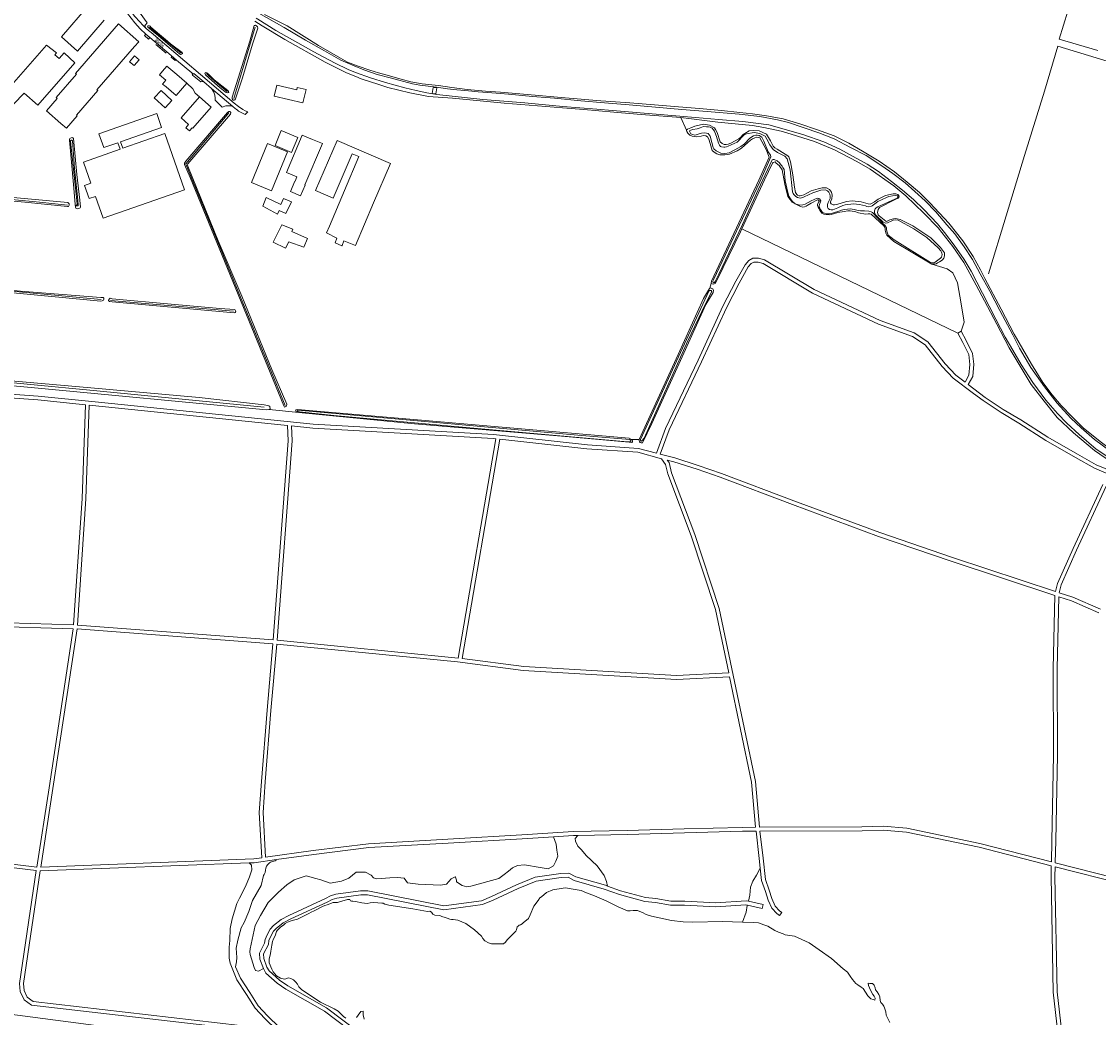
# Model space of a CAD drawing. Extents: x 177628 to 188968, y 384226 to 390673.
# Tile 39 of 256: x 179590 to 180414, y 387095 to 387857. Entities that reach past the tile are written whole.
import ezdxf

# ---------------------------------------------------------------- set-up
doc = ezdxf.new("R2010")
doc.units = 0
for name, color, linetype, lineweight in [('B01_T', 14, 'Continuous', 9), ('B02_F', 14, 'Continuous', 9), ('B02_T', 14, 'Continuous', 9), ('B03_F', 14, 'Continuous', 9), ('B04_F', 14, 'Continuous', 9), ('B11_F', 14, 'Continuous', 9), ('B14_F', 14, 'Continuous', 9), ('T02_F', 253, 'RASTER', 9), ('T03_F', 253, 'Continuous', 9), ('T04_F', 253, 'HAAG', 9), ('T07_F', 253, 'Continuous', 9), ('T09_F', 253, 'Continuous', 9), ('T10_F', 253, 'Continuous', 9), ('T22_F', 253, 'Continuous', 9), ('V00_F', 8, 'Continuous', 9), ('V00_T', 8, 'Continuous', 9), ('V06_F', 8, 'Continuous', 9), ('W00_F', 253, 'Continuous', 9), ('W01_F', 253, 'Continuous', 9), ('Z06', 7, 'Continuous', 9)]:
    doc.layers.add(name, color=color, linetype=linetype, lineweight=lineweight)
doc.styles.add('Legend', font='calibri.ttf')
doc.linetypes.add('HAAG', pattern='A,4,-1,[5,TOPOCAD.SHX,S=0.35,R=0,X=-0.35,Y=-0.35],-1', length=6)
doc.linetypes.add('RASTER', pattern='A,4,-1,[4,TOPOCAD.SHX,S=0.5,R=0,X=-0.5,Y=0],-1', length=6)

msp = doc.modelspace()

# ---------------------------------------------------------------- linework, layer by layer
at = {"layer": 'B01_T', "linetype": 'Continuous'}
for points in [[(179653.19, 387858.339), (179632.762, 387834.782), (179620.312, 387845.661), (179641.135, 387869.613), (179638.653, 387873.383), (179638.553, 387873.317), (179634.754, 387879.246)], [(179708.662, 387816.733), (179701.086, 387823.306), (179697.81, 387819.53)], [(179700.473, 387807.294), (179697.844, 387809.558), (179700.321, 387812.44), (179695.414, 387816.657), (179697.81, 387819.53)], [(179708.662, 387816.733), (179716.239, 387810.16)], [(179712.955, 387806.375), (179708.137, 387800.695), (179700.473, 387807.294)], [(179716.239, 387810.16), (179712.955, 387806.375)], [(179805.234, 387795.2), (179807.593, 387805.309), (179800.941, 387806.861), (179800.524, 387805.125), (179785.224, 387808.714), (179783.256, 387800.322), (179805.234, 387795.2)], [(179711.991, 387783.582), (179726.046, 387799.644)], [(179726.046, 387799.644), (179734.916, 387791.878), (179720.861, 387775.816)]]:
    msp.add_lwpolyline(points, dxfattribs=at)
at = {"layer": 'B02_F', "linetype": 'Continuous'}
for points in [[(179783.852, 387762.536), (179788.59, 387773.914), (179801.317, 387768.619), (179796.579, 387757.241)], [(179792.766, 387741.904), (179804.758, 387770.436), (179812.642, 387767.122)]]:
    msp.add_lwpolyline(points, dxfattribs=at)
at = {"layer": 'B02_T', "linetype": 'Continuous'}
for points in [[(179660.699, 387851.752), (179631.05, 387817.672)], [(179676.289, 387838.191), (179679.574, 387841.972), (179663.979, 387855.526), (179660.699, 387851.752)], [(179631.871, 387785.738), (179648.289, 387804.563), (179647.527, 387805.227), (179676.289, 387838.191)], [(179617.157, 387798.558), (179616.357, 387799.255), (179631.814, 387817.01), (179631.05, 387817.672)], [(179648.985, 387771.521), (179693.367, 387786.967)], [(179697.072, 387776.359), (179693.367, 387786.967)], [(179697.072, 387776.359), (179665.591, 387765.351)], [(179648.985, 387771.521), (179652.725, 387760.901)], [(179800.65, 387738.59), (179799.236, 387735.226), (179799.154, 387735.261), (179795.822, 387727.337), (179803.432, 387724.033), (179806.931, 387732.262), (179806.794, 387732.32), (179820.103, 387763.987), (179812.642, 387767.122)], [(179663.648, 387764.673), (179652.725, 387760.901)]]:
    msp.add_lwpolyline(points, dxfattribs=at)
at = {"layer": 'B03_F', "linetype": 'Continuous'}
for points in [[(179609.063, 387839.253), (179616.527, 387833.321), (179615.312, 387831.866), (179618.631, 387829.116), (179622.36, 387833.521), (179630.706, 387825.844), (179602.392, 387793.496), (179591.908, 387802.63), (179583.623, 387794.046), (179575.025, 387800.52), (179609.063, 387839.253)], [(179859.178, 387718.537), (179872.217, 387748.865), (179831.379, 387766.422), (179814.894, 387728.08), (179828.391, 387722.278)], [(179828.391, 387722.278), (179842.982, 387756.215), (179848.08, 387754.023), (179836.935, 387728.099)], [(179825.449, 387700.884), (179836.935, 387728.099)], [(179790.272, 387721.852), (179788.218, 387717.356), (179777.116, 387722.625), (179774.613, 387716.088), (179785.835, 387709.997), (179786.925, 387712.681), (179792.157, 387710.503), (179796.455, 387719.383), (179790.272, 387721.852)], [(179859.178, 387718.537), (179845.455, 387685.863)], [(179796.781, 387696.669), (179797.388, 387698.379), (179789.012, 387701.901), (179782.495, 387688.447), (179791.918, 387684.002), (179794.387, 387688.763), (179805.867, 387684.689), (179808.781, 387691.218), (179796.781, 387696.669)]]:
    msp.add_lwpolyline(points, dxfattribs=at)
at = {"layer": 'B04_F', "linetype": 'Continuous'}
msp.add_lwpolyline([(179907.642, 387806.628), (179907.051, 387802.022), (179904.204, 387802.387), (179904.794, 387806.993), (179907.642, 387806.628)], dxfattribs=at)
at = {"layer": 'B11_F', "linetype": 'Continuous'}
msp.add_lwpolyline([(179720.861, 387775.816), (179720.49, 387776.141), (179718.313, 387773.653), (179715.516, 387776.102), (179717.693, 387778.589), (179711.991, 387783.582)], dxfattribs=at)
at = {"layer": 'B14_F', "linetype": 'Continuous'}
for points in [[(179675.933, 387823.636), (179679.799, 387828.195), (179676.307, 387831.157), (179672.441, 387826.598), (179675.933, 387823.636)], [(179619.858, 387779.44), (179608.854, 387789.028), (179617.157, 387798.558)], [(179691.441, 387798.886), (179696.652, 387804.544), (179704.915, 387796.932), (179699.704, 387791.275), (179691.441, 387798.886)], [(179631.871, 387785.738), (179632.496, 387785.193), (179624.193, 387775.663), (179619.858, 387779.44)], [(179646.371, 387723.538), (179652.205, 387706.819), (179714.519, 387728.564), (179699.505, 387771.587), (179667.332, 387760.36), (179665.591, 387765.351)], [(179663.648, 387764.673), (179665.39, 387759.682), (179637.192, 387749.842), (179642.832, 387733.678)], [(179781.116, 387727.856), (179793.366, 387757.63), (179778.006, 387763.95), (179765.755, 387734.177), (179781.116, 387727.856)], [(179783.852, 387762.536), (179796.579, 387757.241)], [(179800.65, 387738.59), (179792.766, 387741.904)], [(179646.371, 387723.538), (179641.599, 387721.882), (179638.036, 387731.991), (179642.832, 387733.678)], [(179835.075, 387685.679), (179829.908, 387687.959), (179831.3, 387691.697), (179823.297, 387695.639), (179825.449, 387700.884)], [(179835.233, 387685.904), (179835.135, 387685.653), (179835.075, 387685.679)], [(179845.455, 387685.863), (179836.604, 387689.435), (179835.233, 387685.904)]]:
    msp.add_lwpolyline(points, dxfattribs=at)
at = {"layer": 'T02_F', "linetype": 'RASTER'}
msp.add_lwpolyline([(180413.656, 387835.324), (180384.143, 387843.955), (180413.902, 387940.697)], dxfattribs=at)
at = {"layer": 'T03_F', "linetype": 'Continuous'}
msp.add_lwpolyline([(179726.046, 387799.644), (179722.617, 387802.562), (179721.066, 387805.94), (179716.239, 387810.16)], dxfattribs=at)
at = {"layer": 'T04_F', "linetype": 'HAAG'}
msp.add_lwpolyline([(179692.662, 387839.886), (179700.489, 387833.166)], dxfattribs=at)
at = {"layer": 'T07_F', "linetype": 'Continuous'}
for points in [[(179687.806, 387853.151), (179698.056, 387844.773), (179712.079, 387833.151)], [(179752.219, 387798.592), (179768.637, 387853.113)], [(180329.991, 387664.267), (180343.486, 387708.708), (180357.627, 387754.837), (180372.76, 387804.166), (180383.153, 387838.659), (180435.985, 387822.461), (180459.463, 387815.415)], [(179747.303, 387803.83), (179741.254, 387808.631), (179733.272, 387815.759), (179731.349, 387817.525)], [(179791.643, 387563.582), (179755.747, 387650.758), (179715.557, 387748.151), (179715.642, 387748.572), (179748.56, 387787.435)], [(179504.763, 387728.464), (179603.681, 387719.126), (179625.103, 387716.856)], [(179625.103, 387716.856), (179625.13, 387716.854)], [(179497.791, 387659.013), (179574.317, 387651.728), (179650.72, 387644.572)], [(179775.571, 387562.204), (179642.047, 387575.146), (179556.605, 387583.322), (179479.627, 387590.489), (179478.18, 387591.131), (179478.42, 387593.622), (179485.103, 387647.013)], [(179657.844, 387643.782), (179751.964, 387635.746)]]:
    msp.add_lwpolyline(points, dxfattribs=at)
at = {"layer": 'T09_F', "linetype": 'Continuous'}
for points in [[(179768.299, 387857.681), (179773.906, 387854.102), (179791.376, 387843.7), (179822.236, 387826.253), (179838.677, 387818.011), (179845.731, 387815.393), (179849.793, 387813.493), (179863.211, 387809.112), (179870.25, 387806.881), (179887.161, 387802.698), (179901.296, 387800.011), (179919.694, 387798.791), (179959.22, 387794.999), (179984.797, 387792.911), (180003.874, 387791.45), (180020.195, 387789.973), (180043.133, 387787.982), (180064.238, 387786.331), (180094.456, 387783.915)], [(179775.924, 387862.844), (179793.153, 387854.132), (179817.066, 387838.96), (179833.868, 387829.367), (179839.434, 387826.322), (179847.46, 387823.321), (179856.529, 387820.14), (179863.003, 387818.148), (179868.6, 387816.696), (179880.307, 387813.305), (179887.871, 387811.155), (179896.608, 387809.62), (179908.883, 387808.472), (179919.325, 387806.791), (179930.842, 387805.338), (179945.095, 387804.061), (179956.397, 387803.297), (179977.129, 387801.439), (180006.07, 387799.036), (180033.168, 387796.713), (180040.831, 387796.133), (180055.481, 387795.237), (180077.352, 387793.511), (180092.624, 387792.065), (180108.699, 387790.835), (180125.538, 387789.347), (180139.57, 387787.833), (180149.301, 387786.737), (180160.125, 387785.273), (180172.768, 387782.889), (180185.624, 387779.156), (180199.024, 387774.509), (180211.804, 387769.828), (180222.977, 387764.351), (180233.49, 387758.184), (180246.258, 387750.586), (180258.112, 387742.263), (180267.744, 387734.568), (180277.23, 387726.618), (180285.038, 387718.748), (180299.634, 387703.048), (180310.337, 387689.515), (180318.312, 387677.451), (180323.888, 387667.475), (180327.143, 387660.717), (180339.703, 387637.368), (180349.691, 387618.113), (180362.946, 387595.199), (180371.606, 387581.2)], [(179701.617, 387842.258), (179703.987, 387840.348), (179712.673, 387833.644), (179712.968, 387832.885), (179712.347, 387832.448), (179711.394, 387832.269), (179710.843, 387832.696), (179694.788, 387846.39), (179690.542, 387849.755), (179686.493, 387853.144), (179686.223, 387853.707), (179686.536, 387854.065), (179687.097, 387854.195), (179687.682, 387854.13), (179688.18, 387853.814), (179688.697, 387853.024), (179695.531, 387847.439), (179701.617, 387842.258)], [(179766.574, 387840.12), (179770.639, 387852.262), (179770.453, 387853.411), (179770.005, 387853.919), (179768.935, 387854.544), (179768.412, 387854.45), (179767.95, 387854.23), (179764.473, 387842.367), (179751.132, 387799.466), (179751.106, 387798.114), (179751.508, 387797.377), (179751.941, 387797.119), (179752.627, 387797.085), (179753.133, 387797.429), (179753.586, 387798.212), (179758.974, 387814.18), (179766.574, 387840.12)], [(179737.706, 387810.344), (179741.986, 387806.659), (179744.363, 387804.698), (179746.582, 387803.177), (179747.534, 387802.909), (179748.203, 387803.021), (179748.605, 387803.367), (179748.303, 387803.893), (179747.815, 387804.486), (179737.253, 387812.809), (179733.314, 387816.862), (179731.547, 387818.082), (179730.926, 387818.303), (179730.422, 387818.063), (179730.27, 387817.732), (179730.284, 387817.378), (179730.77, 387816.682), (179737.706, 387810.344)], [(179758.573, 387647.303), (179740.411, 387689.502), (179717.167, 387746.637), (179716.773, 387747.465), (179717.203, 387748.481), (179718.672, 387750.297), (179749.826, 387786.544), (179750.012, 387787.647), (179749.854, 387787.978), (179749.169, 387788.565), (179748.388, 387788.498), (179747.392, 387787.821), (179715.564, 387750.644), (179714.468, 387749.108), (179714.65, 387747.875), (179719.01, 387738.076), (179790.604, 387563.396), (179791.238, 387562.277), (179792.728, 387562.986), (179792.838, 387564.46), (179781.506, 387591.034), (179758.573, 387647.303)], [(180094.456, 387783.915), (180122.7, 387780.34), (180149.454, 387777.938), (180158.126, 387776.409), (180171.168, 387773.404), (180178.816, 387771.186), (180196.733, 387765.5), (180212.059, 387759.169), (180229.198, 387750.277), (180239.42, 387744.33), (180257.492, 387731.716), (180266.76, 387724.023), (180280.6, 387710.769), (180291.567, 387699.459), (180302.742, 387685.34), (180311.043, 387672.984), (180320.601, 387655.699), (180326.788, 387643.569), (180336.38, 387625.665), (180345.717, 387607.725), (180362.635, 387579.619), (180372.538, 387566.782), (180382.553, 387554.455), (180395.122, 387542.482), (180411.113, 387529.111), (180424.131, 387520.09)], [(180117.815, 387656.985), (180117.947, 387658.606), (180154.301, 387736.051), (180162.179, 387753.708), (180159.881, 387759.355), (180154.977, 387768.38), (180153.88, 387768.709), (180152.459, 387768.814), (180151.085, 387768.321), (180149.46, 387767.579), (180147.735, 387766.538), (180140.925, 387760.427), (180137.5, 387758.545), (180131.751, 387755.823), (180128.281, 387755.288), (180124.314, 387755.254), (180121.973, 387756.211), (180120.007, 387757.416), (180118.59, 387758.644), (180116.864, 387764.015), (180115.904, 387767.337), (180114.863, 387769.062), (180113.644, 387769.89), (180111.724, 387770.122), (180109.976, 387769.755), (180106.107, 387769.271), (180103.19, 387769.632), (180101.447, 387770.512), (180099.806, 387771.94), (180098.988, 387773.216), (180098.716, 387773.766), (180098.792, 387774.24)], [(180098.792, 387774.24), (180099.644, 387775.035), (180102.118, 387776.073), (180105.29, 387777.208), (180111.908, 387778.928), (180116.446, 387778.187), (180120.255, 387776.026), (180121.073, 387774.751), (180122.212, 387772.576), (180124.678, 387765.331), (180126.045, 387764.078), (180127.565, 387763.399), (180129.286, 387763.317), (180130.709, 387763.586), (180132.683, 387764.377), (180138.883, 387767.695), (180140.56, 387769.086), (180141.588, 387770.404), (180142.289, 387771), (180143.564, 387771.818), (180146.765, 387773.652), (180150.184, 387773.913), (180154.499, 387773.621), (180160.102, 387771.229), (180163.026, 387766.078), (180165.106, 387762.129), (180166.398, 387760.776), (180168.115, 387759.697), (180174.337, 387755.93), (180176.278, 387754.65), (180177.098, 387753.749), (180178.356, 387750.076), (180180.238, 387740.115), (180181.598, 387730.704), (180182.305, 387726.635), (180183.172, 387725.135), (180183.744, 387724.484), (180184.94, 387724.08), (180185.862, 387723.976), (180186.736, 387724.222), (180188.56, 387724.814), (180194.31, 387727.785), (180199.53, 387729.436), (180202.726, 387730.147), (180206.044, 387730.109), (180208.31, 387728.928), (180209.748, 387726.776), (180210.438, 387724.503), (180210.002, 387721.486), (180209.096, 387719.544)], [(179629.663, 387767.872), (179632.158, 387740.348), (179634.509, 387720.746), (179634.994, 387715.39), (179634.711, 387714.687), (179633.757, 387714.235), (179632.567, 387714.155), (179631.973, 387714.18), (179631.399, 387714.51), (179631.04, 387715.238), (179630.926, 387717.328), (179629.917, 387729.825), (179627.837, 387752.636), (179626.594, 387766.695), (179626.602, 387767.29), (179626.916, 387767.864), (179627.775, 387768.381), (179628.5, 387768.515), (179629.11, 387768.458), (179629.347, 387768.246), (179629.663, 387767.872)], [(180141.152, 387698.842), (180158.418, 387736.159), (180164.656, 387749.083), (180165.081, 387749.48), (180165.881, 387749.876), (180166.804, 387749.897), (180167.525, 387749.071), (180169.688, 387747.217), (180171.92, 387743.965), (180173.973, 387733.029), (180176.505, 387723.39), (180178.092, 387721.063), (180179.632, 387719.211), (180181.423, 387718.106), (180186.055, 387715.917), (180187.849, 387715.436), (180189.048, 387715.656), (180190.322, 387716.1), (180191.272, 387716.571), (180194.123, 387718.48), (180198.973, 387720.881), (180199.646, 387720.904), (180199.97, 387720.628), (180200.392, 387720.152), (180200.365, 387719.703), (180199.889, 387719.031), (180199.133, 387717.288), (180199.206, 387716.639), (180199.699, 387715.265), (180200.243, 387714.04), (180200.936, 387712.641), (180201.656, 387711.69), (180202.526, 387710.813), (180203.945, 387710.084), (180205.79, 387709.753), (180206.986, 387709.598), (180208.209, 387709.519), (180209.656, 387709.613), (180214.552, 387711.165), (180219.62, 387712.118), (180222.291, 387712.507), (180224.013, 387712.55), (180225.733, 387712.344), (180227.752, 387711.912), (180230.368, 387710.903), (180235.853, 387710.009), (180237.874, 387710.2), (180239.246, 387710.195), (180240.194, 387710.041), (180249.988, 387700.947)], [(179625.177, 387718.839), (179508.172, 387729.578), (179504.639, 387729.924)], [(179504.874, 387727.138), (179592.304, 387719.163), (179625.106, 387715.82)], [(180209.096, 387719.544), (180209.142, 387718.571), (180209.539, 387717.896), (180211.008, 387717.067), (180212.105, 387717.112), (180213.853, 387717.48), (180221.172, 387719.671), (180225.739, 387720.127), (180232.397, 387719.378), (180237.979, 387717.784), (180239.301, 387717.629), (180240.375, 387718.099), (180242.775, 387719.412), (180245.428, 387721.472), (180251.027, 387724.244), (180256.92, 387725.543), (180258.966, 387725.56), (180260.561, 387725.105), (180261.331, 387724.303), (180261.701, 387723.304), (180260.898, 387722.159), (180258.549, 387721.121), (180246.551, 387715.181), (180245.497, 387713.538), (180245.088, 387711.22), (180245.456, 387709.472), (180246.4, 387708.57), (180251.349, 387704.484), (180251.922, 387704.457), (180254.521, 387705.619), (180257.169, 387706.432), (180258.517, 387706.601), (180260.013, 387706.471), (180262.481, 387705.887), (180272.042, 387701.159), (180285.727, 387691.75), (180293.232, 387684.386), (180296.259, 387680.283), (180296.376, 387678.162), (180295.72, 387676.343), (180294.842, 387675.099), (180293.866, 387674.304), (180292.39, 387673.387), (180291.065, 387672.669), (180289.865, 387672.075), (180288.642, 387671.78), (180286.521, 387671.789)], [(179625.106, 387715.82), (179625.813, 387715.924), (179626.108, 387716.385), (179626.244, 387716.881), (179626.227, 387717.91), (179625.897, 387718.397), (179625.611, 387718.674), (179625.177, 387718.839)], [(180249.988, 387700.947), (180250.384, 387700.272), (180250.978, 387698.947), (180250.973, 387697.824), (180251.143, 387696.601), (180251.586, 387694.953), (180252.23, 387693.778), (180257.625, 387689.042), (180286.521, 387671.789)], [(180141.152, 387698.842), (180140.075, 387696.514), (180122.493, 387660.234), (180120.684, 387656.973), (180119.884, 387656.577), (180119.31, 387656.355), (180117.815, 387656.985)], [(179497.798, 387657.715), (179550.793, 387652.824), (179650.565, 387643.297), (179651.605, 387643.507), (179652.461, 387644.105), (179652.746, 387644.906), (179652.72, 387645.559), (179652.233, 387646.182), (179650.621, 387646.175), (179589.068, 387651.087), (179497.784, 387660.175)], [(180062.634, 387537.473), (180062.656, 387536.799), (180062.927, 387535.75), (180063.349, 387535.274), (180064.121, 387534.847), (180065.07, 387535.068), (180065.37, 387535.341), (180072.262, 387549.709), (180096.674, 387603.625), (180113.61, 387640.706), (180119.135, 387650.04), (180119.564, 387651.435), (180118.996, 387652.834), (180118.324, 387653.186), (180117.177, 387653.49), (180116.728, 387653.267)], [(180062.634, 387537.473), (180092.428, 387602.519), (180111.807, 387645.353), (180116.328, 387653.069), (180116.728, 387653.267)], [(179486.262, 387646.811), (179480.517, 387593.609), (179481.114, 387592.753), (179483.553, 387591.823), (179485.35, 387591.442), (179555.429, 387584.792), (179642.989, 387576.959), (179725.915, 387569.677), (179775.517, 387564.113), (179779.033, 387563.316), (179779.981, 387562.722), (179780.217, 387561.028)], [(179704.39, 387641.094), (179741.585, 387637.793), (179753.045, 387636.957), (179753.486, 387636.457), (179753.794, 387635.385), (179753.289, 387634.739), (179752.545, 387634.385), (179659.253, 387642.744), (179657.13, 387643.154), (179656.527, 387643.781), (179656.669, 387644.762), (179657.67, 387645.644), (179659.261, 387645.285), (179704.39, 387641.094)], [(179779.438, 387560.467), (179777.247, 387560.279), (179594.287, 387577.439), (179477.764, 387588.211)], [(180371.606, 387581.2), (180378.715, 387571.801), (180385.538, 387563.534), (180393.962, 387554.786), (180402.499, 387546.549), (180415.328, 387535.888), (180425.326, 387528.556), (180432.091, 387524.263), (180437.991, 387520.865)], [(179780.217, 387561.028), (179779.438, 387560.467)], [(180056.792, 387537.492), (180054.855, 387538.566), (179892.944, 387552.441), (179801.012, 387560.473), (179799.894, 387560.226), (179799.462, 387559.735), (179799.72, 387559.192), (179800.521, 387558.908), (179802.081, 387558.226)], [(179802.081, 387558.226), (179890.586, 387549.607), (180003.142, 387540.179), (180055.025, 387535.415), (180056.98, 387535.3), (180057.6, 387535.596), (180057.5, 387536.404), (180056.792, 387537.492)]]:
    msp.add_lwpolyline(points, dxfattribs=at)
at = {"layer": 'T10_F', "linetype": 'Continuous'}
for points in [[(180098.792, 387774.24), (180094.456, 387783.915)], [(180306.382, 387618.869), (180141.152, 387698.842)], [(180309.002, 387620.329), (180311.363, 387627.32), (180308.988, 387641.429), (180306.23, 387657.288), (180302.567, 387665.179), (180298.398, 387668.209), (180286.521, 387671.789)], [(180117.815, 387656.985), (180116.728, 387653.267)], [(179779.438, 387560.467), (179802.081, 387558.226)], [(180056.792, 387537.492), (180062.634, 387537.473)], [(179996.92, 387211.156), (179998.904, 387214.884), (180000.336, 387218.493), (179999.444, 387223.097), (179998.981, 387227.759), (179997.118, 387233.498)], [(180038.368, 387195.736), (180037.682, 387199.141), (180035.81, 387203.873), (180030.519, 387211.201), (180022.044, 387219.099), (180018.391, 387223.413), (180015.649, 387226.188), (180013.771, 387230.001), (180013.661, 387232.086), (180015.707, 387234.522)], [(179750.96, 387132.886), (179749.512, 387136.757), (179748.645, 387140.533), (179748.665, 387149.025), (179749.216, 387153.957), (179749.516, 387163.275), (179750.97, 387170.562), (179754.596, 387182.282), (179756.767, 387186.407), (179761.297, 387195.516), (179764.344, 387202.671), (179766.216, 387208.178), (179765.93, 387211.705), (179764.176, 387213.442)], [(179753.734, 387134.03), (179754.339, 387137.766), (179754.696, 387141.075), (179754.033, 387148.161), (179755.387, 387154.253), (179757.988, 387163.71), (179760.281, 387167.743), (179763.949, 387176.274), (179766.666, 387184.566), (179773.204, 387196.268), (179774.935, 387203.769), (179775.553, 387204.685), (179776.328, 387206.06), (179776.553, 387207.775), (179776.931, 387209.489), (179777.46, 387210.896), (179778.357, 387212.179), (179779.591, 387213.551), (179780.514, 387214.005), (179782.879, 387214.788), (179783.923, 387214.996), (179784.846, 387215.604), (179785.058, 387215.999)], [(179774.931, 387132.529), (179771.179, 387130.528), (179768.853, 387131.216), (179767.823, 387133.307), (179764.756, 387143.258), (179764.646, 387145.343), (179764.844, 387147.733), (179768.691, 387165.675), (179772.722, 387173.315), (179778.544, 387183.212), (179786.439, 387191.075), (179792.849, 387196.677), (179798.451, 387200.506), (179807.666, 387203.517), (179810.421, 387202.887), (179815.073, 387201.511), (179818.929, 387200.507), (179826.149, 387197.95), (179834.741, 387199.432), (179840.334, 387201.728), (179845.88, 387206.293), (179853.053, 387206.312), (179857.516, 387204.078), (179859.282, 387202.044), (179861.668, 387201.233), (179871.85, 387201.969), (179877.553, 387202.181), (179882.701, 387201.659), (179884.101, 387200.057), (179885.316, 387198.21), (179893.465, 387197.181), (179910.444, 387196.528), (179915.109, 387197.297), (179918.75, 387201.383), (179921.763, 387202.714), (179922.007, 387202.529), (179922.791, 387200.317), (179922.721, 387198.907), (179927.18, 387196.06), (179930.792, 387195.241), (179933.676, 387195.592), (179955.232, 387201.472), (179959.358, 387204.574), (179962.624, 387207.253), (179965.643, 387209.81), (179969.393, 387211.504), (179974.915, 387212.084), (179986.857, 387209.867), (179992.922, 387209.034), (179996.92, 387211.156)], [(180146.168, 387184.099), (180147.368, 387188.677), (180147.774, 387194.99), (180149.641, 387199.577), (180152.365, 387203.975), (180155.277, 387209.339)], [(180141.596, 387168.027), (180144.41, 387175.758), (180145.298, 387180.78), (180145.407, 387181.194)], [(179577.154, 387098.151), (179660.489, 387087.307), (179773.36, 387072.2), (179785.404, 387070.72), (179790.154, 387069.157), (179793.211, 387067.229), (179811.438, 387052.562), (179886.602, 386988.214), (179938.704, 386947.077), (179939.849, 386944.91), (179933.987, 386886.401), (179926.24, 386831.06), (179914.894, 386740.226)]]:
    msp.add_lwpolyline(points, dxfattribs=at)
at = {"layer": 'T22_F', "linetype": 'Continuous'}
for points in [[(179677.282, 387868.286), (179685.986, 387856.499)], [(179683.967, 387846.685), (179686.904, 387843.942)], [(179707.393, 387827.581), (179704.463, 387830.15)], [(179727.106, 387811.3), (179720.622, 387816.374)], [(179738.036, 387797.21), (179743.459, 387791.732)], [(180306.382, 387618.869), (180309.002, 387620.329)], [(180156.753, 387178.674), (180157.403, 387181.602)], [(180170, 387173.122), (180171.806, 387175.518)]]:
    msp.add_lwpolyline(points, dxfattribs=at)
at = {"layer": 'V00_F', "linetype": 'Continuous'}
for points in [[(179685.089, 387852.323), (179684.344, 387853.994), (179684.63, 387854.808), (179685.986, 387856.499)], [(179684.97, 387847.734), (179683.967, 387846.685)], [(179687.988, 387845.146), (179686.904, 387843.942)], [(179704.368, 387831.376), (179704.653, 387830.685), (179704.463, 387830.15)], [(179708.545, 387827.859), (179707.393, 387827.581)], [(179720.247, 387818.008), (179720.674, 387816.52), (179720.622, 387816.374)], [(179729.253, 387811.205), (179727.756, 387811.507), (179727.106, 387811.3)], [(179735.259, 387806.138), (179736.933, 387803.302), (179737.68, 387800.961), (179738.072, 387798.639), (179738.036, 387797.21)], [(179751.541, 387792.402), (179749.91, 387792.866), (179748.046, 387792.993), (179746.312, 387792.845), (179743.459, 387791.732)]]:
    msp.add_lwpolyline(points, dxfattribs=at)
at = {"layer": 'V00_T', "linetype": 'Continuous'}
for points in [[(179680.328, 387857.092), (179676.685, 387861.219), (179673.207, 387865.485)], [(179670.902, 387863.591), (179673.654, 387859.967), (179676.452, 387856.378)], [(179676.452, 387856.378), (179680.574, 387851.921), (179684.97, 387847.734)], [(179685.089, 387852.323), (179682.657, 387854.656), (179680.328, 387857.092)], [(179684.97, 387847.734), (179687.988, 387845.146)], [(179752.6, 387794.94), (179689.056, 387848.913), (179687.044, 387850.585), (179685.089, 387852.323)], [(179704.368, 387831.376), (179687.988, 387845.146)], [(179704.368, 387831.376), (179708.545, 387827.859)], [(179708.545, 387827.859), (179720.247, 387818.008)], [(179720.247, 387818.008), (179721.29, 387817.13), (179721.72, 387817.56), (179729.253, 387811.205)], [(179729.253, 387811.205), (179735.259, 387806.138)], [(179735.259, 387806.138), (179751.541, 387792.402)], [(179751.541, 387792.402), (179753.286, 387790.93)], [(179759.278, 387790.121), (179755.887, 387792.458), (179752.6, 387794.94)], [(179763.074, 387788.247), (179761.12, 387789.07), (179759.278, 387790.121)], [(179760.901, 387786.189), (179763.074, 387788.247)]]:
    msp.add_lwpolyline(points, dxfattribs=at)
msp.add_arc((179773.432, 387814.803), 31.237, 229.838927, 246.34936, dxfattribs=at)
at = {"layer": 'V06_F', "linetype": 'Continuous'}
for points in [[(179508.43, 387577.531), (179602.604, 387570.766), (179646.256, 387566.261), (179813.147, 387549.176), (179951.031, 387541.265), (180022.918, 387533.326), (180061.965, 387530.589), (180075.749, 387526.951), (180082.749, 387545.997), (180107.64, 387598.345), (180126.716, 387639.65), (180136.556, 387658.564), (180143.6, 387671.263), (180146.487, 387674.552), (180149.715, 387676.295), (180154.043, 387676.223), (180158.59, 387674.948), (180196.607, 387652.234), (180247.047, 387628.492), (180273.118, 387619.044), (180283.465, 387612.153), (180296.883, 387595.318), (180304.857, 387586.66), (180311.989, 387581.335), (180315.01, 387586.734), (180315.71, 387595.004), (180314.903, 387602.543), (180310.309, 387611.823), (180306.382, 387618.869)], [(180421.924, 387511.069), (180411.136, 387515.491), (180396.548, 387523.632), (180373.829, 387536.827), (180353.21, 387549.953), (180339.667, 387558.047), (180325.781, 387567.241), (180318.426, 387572.785), (180302.843, 387584.418), (180294.537, 387593.448), (180281.411, 387609.917), (180271.756, 387616.346), (180245.895, 387625.718), (180195.195, 387649.582), (180157.396, 387672.168), (180153.605, 387673.229), (180150.449, 387673.283), (180148.387, 387672.168), (180146.07, 387669.529), (180139.198, 387657.142), (180129.41, 387638.328), (180110.356, 387597.071), (180085.517, 387544.833), (180078.674, 387526.213)], [(180426.203, 387512.557), (180412.44, 387518.199), (180398.034, 387526.238), (180375.387, 387539.391), (180354.786, 387552.507), (180341.265, 387560.587), (180327.513, 387569.691), (180314.414, 387579.524), (180317.944, 387585.834), (180318.724, 387595.038), (180317.829, 387603.395), (180312.965, 387613.219), (180309.002, 387620.329)], [(179506.03, 387574.781), (179602.344, 387567.776), (179638.708, 387564.024), (179636.184, 387492.297), (179629.619, 387395.632), (179562.988, 387397.768), (179482.04, 387390.59)], [(179632.617, 387395.512), (179639.18, 387492.143), (179641.699, 387563.715), (179793.376, 387548.184), (179793.958, 387536.428), (179782.411, 387384.151), (179632.617, 387395.512)], [(179785.401, 387383.903), (179924.029, 387370.272), (179952.946, 387538.036), (179950.781, 387538.275), (179812.909, 387546.184), (179796.395, 387547.875), (179796.964, 387536.388), (179785.401, 387383.903)], [(179955.933, 387537.706), (180022.588, 387530.344), (180061.545, 387527.906), (180079.598, 387522.749), (180082.808, 387518.494), (180084.458, 387511.167), (180102.433, 387463.723), (180121.028, 387407.341), (180131.156, 387358.892), (180091.214, 387356.835), (179974.186, 387363.659), (179927.023, 387369.978), (179955.933, 387537.706)], [(180078.674, 387526.213), (180089.925, 387523.424), (180107.856, 387517.529), (180125.711, 387511.5), (180181.063, 387490.644), (180246.768, 387466.213), (180302.369, 387447.197), (180381.199, 387421.192), (180382.699, 387427.358), (180394.689, 387454.134), (180417.409, 387503.044)], [(180084.086, 387521.781), (180085.592, 387519.784), (180087.338, 387512.033), (180105.261, 387464.725), (180123.93, 387408.121), (180151.61, 387275.701), (180154.765, 387240.704), (180233.115, 387240.961), (180249.323, 387241.566), (180267.574, 387240.021), (180323.423, 387228.371), (180378.072, 387214.236), (180378.426, 387230.332), (180379.745, 387295.996), (180379.474, 387362.216), (180380.705, 387418.196), (180301.413, 387444.353), (180245.76, 387463.387), (180180.011, 387487.834), (180124.701, 387508.674), (180106.908, 387514.683), (180089.095, 387520.54), (180084.086, 387521.781)], [(180415.688, 387407.562), (180394.566, 387416.782), (180384.057, 387420.249), (180385.549, 387426.382), (180397.419, 387452.888), (180420.081, 387501.674)], [(180381.056, 387213.464), (180381.426, 387230.268), (180382.745, 387295.972), (180382.474, 387362.19), (180383.684, 387417.213), (180393.494, 387413.976), (180414.52, 387404.798)], [(179476.62, 387225.59), (179601.427, 387210.194), (179610.935, 387270.885), (179629.469, 387392.636), (179563.064, 387394.764), (179482.38, 387387.69)], [(179604.507, 387210.312), (179613.909, 387270.493), (179632.485, 387392.513), (179782.167, 387381.161), (179777.787, 387330.44), (179773.411, 387275.665), (179771.779, 387252.077), (179773.679, 387217.418), (179767.724, 387216.581), (179604.507, 387210.312)], [(179776.66, 387217.838), (179774.785, 387252.055), (179776.403, 387275.443), (179780.777, 387330.192), (179785.156, 387380.913), (179923.537, 387367.418), (179973.9, 387360.671), (180091.04, 387353.841), (180131.776, 387355.925), (180148.632, 387275.287), (180151.755, 387240.694), (180141.524, 387240.661), (180097.08, 387239.563), (180053.496, 387238.179), (180012.1, 387237.46), (179977.099, 387235.226), (179916.136, 387231.504), (179855.524, 387228.118), (179813.156, 387222.972), (179776.66, 387217.838)], [(180015.707, 387234.522), (180053.57, 387235.179), (180097.164, 387236.565), (180141.598, 387237.661), (180152.043, 387237.696), (180154.518, 387216.729), (180155.277, 387209.339)], [(180384.834, 387067.738), (180379.493, 387114.642), (180377.828, 387203.15), (180378.004, 387211.155), (180322.741, 387225.449), (180267.14, 387237.047), (180249.253, 387238.562), (180233.173, 387237.961), (180155.063, 387237.706)], [(180155.063, 387237.706), (180157.5, 387217.059), (180159.177, 387200.736)], [(179785.058, 387215.999), (179813.542, 387219.996), (179855.788, 387225.128), (179916.312, 387228.51), (179977.285, 387232.232), (179997.118, 387233.498)], [(179997.118, 387233.498), (180012.222, 387234.462), (180015.707, 387234.522)], [(179476.31, 387222.66), (179601.055, 387207.65), (179588.4, 387121.134), (179588.9, 387115.08), (179591.839, 387108.716), (179597.495, 387104.522), (179756.632, 387086.117), (179776.374, 387082.47), (179788.136, 387078.704), (179795.189, 387074.814), (179934.838, 386961.367), (179942.471, 386955.482), (179946.044, 386951.661), (179947.916, 386948.816), (179948.306, 386946.571), (179938.935, 386873.043), (179931.019, 386808.146), (179923.126, 386740.433)], [(179764.176, 387213.442), (179604.035, 387207.292), (179591.418, 387121.04), (179591.846, 387115.856), (179594.241, 387110.67), (179598.637, 387107.41), (179757.078, 387089.085), (179777.106, 387085.386), (179788.8, 387081.641), (179785.197, 387085.491), (179776.071, 387094.297), (179768.673, 387102.366), (179762.133, 387112.739), (179754.661, 387123.91), (179750.96, 387132.886)], [(179785.058, 387215.999), (179767.84, 387213.583), (179764.176, 387213.442)], [(180486.299, 387186.767), (180381.056, 387213.464)], [(179774.931, 387132.529), (179772.308, 387139.67), (179771.872, 387144.42), (179775.898, 387151.948), (179776.255, 387154.934), (179777.761, 387158.301), (179780.114, 387162.85), (179782.649, 387165.511), (179788.579, 387170.131), (179794.518, 387173.277), (179822.529, 387186.145), (179826.437, 387188.142), (179830.501, 387189.46), (179849.347, 387192.079), (179854.818, 387192.077), (179913.056, 387180.698), (179941.815, 387184.463), (179949.568, 387187.731), (179968.694, 387196.586), (179983.005, 387202.487), (180002.567, 387205.244), (180008.838, 387205.576), (180014.044, 387202.815), (180036.746, 387196.321), (180038.368, 387195.736)], [(180170, 387173.122), (180167.973, 387174.649), (180164.148, 387178.702), (180161.372, 387185.052), (180159.349, 387191.564), (180156.231, 387200.056), (180155.277, 387209.339)], [(180380.988, 387210.387), (180380.828, 387203.146), (180382.489, 387114.84), (180387.818, 387068.056)], [(180702.997, 387082.282), (180698.177, 387140.42), (180658.881, 387145.529), (180584.288, 387159.191), (180485.567, 387183.857), (180380.988, 387210.387)], [(180145.407, 387181.194), (180144.355, 387181.428), (180121.251, 387179.796), (180097.352, 387181.147), (180086.508, 387181.212), (180075.058, 387183.127), (180066.864, 387183.93), (180047.487, 387189.259), (180035.824, 387193.465), (180012.916, 387200.017), (180008.166, 387202.536), (180002.857, 387202.256), (179983.799, 387199.569), (179969.896, 387193.836), (179950.782, 387184.987), (179942.607, 387181.541), (179912.96, 387177.66), (179854.528, 387189.077), (179849.553, 387189.079), (179831.175, 387186.524), (179827.589, 387185.362), (179823.839, 387183.445), (179795.848, 387170.587), (179790.215, 387167.603), (179784.669, 387163.281), (179782.582, 387161.09), (179780.465, 387156.999), (179779.179, 387154.126), (179778.81, 387151.032), (179774.942, 387143.798), (179775.26, 387140.336), (179777.665, 387133.787), (179779.269, 387130.921), (179787.408, 387123.832), (179793.743, 387119.375), (179823.239, 387102.656), (179859.881, 387074.925)], [(180159.177, 387200.736), (180162.191, 387192.526), (180164.188, 387186.102), (180166.688, 387180.382), (180169.981, 387176.893), (180171.806, 387175.518)], [(180038.368, 387195.736), (180048.395, 387192.121), (180067.412, 387186.89), (180075.452, 387186.103), (180086.766, 387184.21), (180097.446, 387184.147), (180121.229, 387182.802), (180144.579, 387184.452), (180146.168, 387184.099)], [(180145.407, 387181.194), (180156.753, 387178.674)], [(180157.403, 387181.602), (180146.168, 387184.099)], [(179787.333, 387087.599), (179778.221, 387096.393), (179771.067, 387104.194), (179764.649, 387114.373), (179757.321, 387125.33), (179753.734, 387134.03)], [(179774.931, 387132.529), (179776.905, 387129.001), (179785.554, 387121.468), (179792.137, 387116.837), (179821.791, 387100.028), (179858.454, 387072.286)]]:
    msp.add_lwpolyline(points, dxfattribs=at)
at = {"layer": 'W00_F', "linetype": 'Continuous'}
for points in [[(179909.993, 387173.135), (179911.667, 387172.311), (179913.977, 387171.61), (179915.73, 387171.142), (179917.659, 387170.444), (179918.979, 387170.08), (179920.276, 387170.021), (179923.734, 387169.695), (179929.85, 387167.191), (179936.587, 387162.267), (179941.951, 387157.427), (179943.033, 387155.487), (179944.523, 387153.749), (179947.185, 387152.207), (179949.522, 387151.582), (179958.756, 387151.629), (179960.341, 387152.917), (179961.546, 387154.588), (179963.951, 387156.787), (179965.82, 387158.913), (179968.123, 387161.189), (179968.588, 387162.305), (179969.313, 387164.437), (179969.851, 387165.147), (179970.847, 387165.7), (179971.714, 387166.128), (179972.965, 387166.934), (179973.86, 387167.692), (179977.822, 387170.848), (179979.162, 387173.791), (179981.923, 387180.286), (179985.256, 387184.718), (179986.642, 387186.669), (179987.74, 387187.4), (179991.55, 387190.735), (179996.447, 387192.893), (180004.518, 387194.143), (180006.554, 387194.258), (180009.018, 387193.76), (180018.295, 387192.305), (180022.227, 387190.628), (180028.42, 387188.226), (180037.25, 387184.459), (180046.43, 387179.724), (180053.663, 387176.882), (180055.646, 387176.718), (180057.913, 387177.137), (180061.295, 387176.964), (180065.686, 387175.259), (180067.384, 387174.257)], [(179779.347, 387139.725), (179780.289, 387144.121), (179780.58, 387145.976), (179781.422, 387150.575), (179781.997, 387153.268), (179782.697, 387155.324), (179783.855, 387157.607), (179785.044, 387160.856), (179785.584, 387161.692), (179786.582, 387162.754), (179788.168, 387164.17), (179790.545, 387166.165), (179791.62, 387167.201), (179793.406, 387168.081), (179797.076, 387169.255), (179800.948, 387170.275), (179803.526, 387171.735), (179805.72, 387172.816), (179807.685, 387173.72), (179809.164, 387174.448), (179811.997, 387176.034), (179813.297, 387176.484), (179814.802, 387177.162), (179820.11, 387180.03), (179821.896, 387180.91), (179823.756, 387181.382), (179828.447, 387183.059), (179829.465, 387183.18), (179830.787, 387183.07), (179831.729, 387183.217), (179833.106, 387183.769), (179839.324, 387185.563), (179841.18, 387185.527), (179841.632, 387184.481), (179842.368, 387184.146), (179843.309, 387184.166), (179845.52, 387183.796), (179850.348, 387182.877), (179854.492, 387182.445), (179856.631, 387182.865), (179859.38, 387183.205), (179865.711, 387182.709), (179866.753, 387182.525), (179867.894, 387181.882), (179871.044, 387181.151), (179889.267, 387178.397), (179900.65, 387176.269), (179902.355, 387176.411), (179903.725, 387175.691), (179904.734, 387174.286)], [(179904.734, 387174.286), (179906.128, 387173.514), (179909.993, 387173.135)], [(180067.384, 387174.257), (180069.49, 387173.456), (180072.106, 387172.651), (180087.451, 387169.431), (180096.246, 387168.31), (180103.597, 387168.19), (180126.264, 387168.513), (180141.596, 387168.027)], [(180141.596, 387168.027), (180149.968, 387167.761), (180153.808, 387167.56), (180158.022, 387166.085), (180161.118, 387164.947), (180166.314, 387161.736), (180169.155, 387160.473), (180172.759, 387159.078), (180174.435, 387158.508), (180181.372, 387157.297), (180192.789, 387152.268), (180200.49, 387146.931), (180209.71, 387140.186), (180218.821, 387132.5), (180221.959, 387129.734), (180224.054, 387126.898), (180225.996, 387124.114), (180228.472, 387121.276), (180229.839, 387120.174), (180232.576, 387118.478), (180233.943, 387117.376), (180237.699, 387111.681), (180238.786, 387110.505), (180240.027, 387109.531), (180241.677, 387108.885), (180243.022, 387108.47), (180243.31, 387109.816), (180242.481, 387111.5), (180241.344, 387112.779), (180240.161, 387114.923), (180238.906, 387117.728), (180238.026, 387119.514), (180237.885, 387121.474), (180239.257, 387121.262), (180241.113, 387121.098), (180241.772, 387120.662), (180242.429, 387119.844), (180243.308, 387117.931), (180243.502, 387116.378), (180244.764, 387114.717), (180246.024, 387112.675), (180246.726, 387110.991), (180246.963, 387108.065), (180247.565, 387106.713), (180248.854, 387105.255), (180249.862, 387103.723), (180250.491, 387102.447), (180251.312, 387099.492), (180251.705, 387097.022), (180254.418, 387091.257)], [(179838.145, 387094.629), (179836.195, 387096.015), (179833.716, 387098.344), (179832.277, 387100.108), (179829.183, 387101.755), (179818.758, 387106.828), (179804.442, 387116.198), (179802.116, 387118.603), (179801.06, 387120.746), (179799.746, 387122.255), (179797.95, 387123.843), (179795.871, 387125.102), (179794.118, 387125.443), (179792.079, 387124.819), (179791.008, 387124.418), (179787.986, 387125.149), (179784.97, 387127.024), (179782.342, 387130.041), (179781.337, 387132.082), (179779.332, 387137.054), (179779.347, 387139.725)], [(179852.157, 387093.859), (179851.338, 387097.196), (179851.399, 387099.002), (179851.252, 387099.944), (179849.572, 387099.751), (179847.571, 387096.863), (179846.263, 387095.141)]]:
    msp.add_lwpolyline(points, dxfattribs=at)
at = {"layer": 'W01_F', "linetype": 'Continuous'}
for points in [[(179813.684, 387834.291), (179801.31, 387841.036), (179792.559, 387845.936), (179784.534, 387850.581), (179770.729, 387859.135), (179769.43, 387859.849)], [(179888.968, 387809.779), (179872.125, 387814.26), (179862.037, 387816.827), (179851.852, 387820.436), (179844.32, 387823.465), (179839.71, 387825.521), (179834.229, 387827.884), (179821.616, 387834.876), (179807.174, 387843.246), (179790.836, 387852.799), (179771.432, 387863.686)], [(180423.553, 387522.605), (180412.425, 387530.196), (180399.265, 387541.26), (180389.857, 387549.979), (180382.817, 387557.278), (180373.861, 387567.702), (180363.896, 387581.098), (180354.916, 387594.843), (180348.522, 387605.887), (180342.811, 387615.927), (180335.704, 387629.627), (180325.356, 387649.406), (180316.685, 387666.359), (180311.341, 387675.377), (180303.778, 387686.259), (180296.34, 387696.046), (180290.968, 387702.597), (180280.585, 387713.564), (180272.453, 387721.11), (180264.059, 387728.34), (180255.719, 387735.089), (180245.842, 387742.511), (180237.108, 387748.185), (180226.354, 387754.2), (180216.265, 387759.62), (180203.988, 387765.345), (180187.982, 387771.029), (180161.891, 387778.292), (180141.977, 387780.838), (180123.321, 387782.432), (180105.723, 387784.041), (180075.532, 387786.59), (180042.131, 387789.334), (180030.166, 387790.358), (180004.225, 387792.405), (179975.079, 387795.09), (179942.881, 387797.76), (179907.681, 387801.486), (179899.993, 387802.91), (179891.984, 387804.583), (179883.315, 387806.543), (179868.366, 387810.684), (179856.98, 387814.361), (179845.519, 387818.364), (179839.926, 387820.793), (179829.903, 387825.405), (179820.699, 387830.41), (179813.684, 387834.291)], [(180423.884, 387528.107), (180411.087, 387537.601), (180400.839, 387546.356), (180392.92, 387553.898), (180382.646, 387565.278), (180372.741, 387577.933), (180362.48, 387592.595), (180353.787, 387607.396), (180348.577, 387617.553), (180338.732, 387636.151), (180330.915, 387651.022), (180323.492, 387664.36), (180317.665, 387675.212), (180311.431, 387684.863), (180304.214, 387694.846), (180298.152, 387701.761), (180289.659, 387711.748), (180281.525, 387720.094), (180273.532, 387727.418), (180266.083, 387734.01), (180256.849, 387741.084), (180248.45, 387747.024), (180236.302, 387754.838), (180224.294, 387761.084), (180211.85, 387767.659), (180200.09, 387772.118), (180176.968, 387780.048), (180168.408, 387782.269), (180154.854, 387784.656), (180139.073, 387786.578), (180114.615, 387788.57), (180095.332, 387790.032), (180075.03, 387791.898), (180054.946, 387793.691), (180036.137, 387795.114), (180017.965, 387796.743), (179997.835, 387798.76), (179980.842, 387800.029), (179962.494, 387801.855), (179949.766, 387802.794), (179939.34, 387803.63), (179931.948, 387804.27), (179923.115, 387805.146), (179915.773, 387805.931), (179907.417, 387807.237), (179894.764, 387808.775), (179888.968, 387809.779)], [(180116.808, 387769.593), (180115.46, 387771.671), (180112.903, 387772.192), (180110.421, 387772.049), (180107.858, 387771.163), (180106.142, 387770.632), (180104.939, 387770.484), (180103.558, 387770.822), (180102.052, 387771.544), (180101.164, 387773.467), (180101.498, 387773.952), (180102.165, 387774.282), (180103.753, 387774.685), (180106.876, 387775.21), (180109.234, 387776.122), (180111.822, 387776.956), (180114.201, 387776.921)], [(180114.201, 387776.921), (180115.762, 387776.864), (180116.912, 387776.475), (180118.342, 387775.779), (180119.311, 387774.854), (180120.15, 387773.546), (180121.265, 387770.778), (180121.745, 387769.292), (180122.199, 387767.601), (180122.782, 387766.166), (180123.286, 387764.245), (180124.023, 387762.886), (180124.965, 387761.628), (180125.603, 387761.37), (180127.368, 387761.286), (180128.239, 387761.334), (180129.468, 387761.559), (180130.647, 387762.015), (180137.541, 387764.982), (180143.065, 387770.59), (180144.808, 387771.453), (180150.595, 387772.53), (180155.044, 387771.668), (180158.977, 387769.785), (180160.195, 387767.324), (180162.482, 387763.093), (180165.103, 387759.475), (180168.599, 387757.184), (180174.14, 387754.245), (180175.745, 387752.422), (180178.091, 387743.815), (180179.867, 387726.946), (180180.502, 387725.664), (180181.036, 387724.971), (180182.413, 387723.61), (180183.714, 387722.786), (180184.788, 387722.423), (180186.015, 387722.265), (180186.962, 387722.415), (180187.911, 387722.82), (180188.885, 387723.303), (180195.473, 387726.373), (180201.725, 387728.446), (180205.179, 387728.561), (180206.712, 387727.915), (180207.731, 387726.76), (180208.519, 387725.298), (180208.717, 387723.736), (180208.711, 387722.073), (180207.265, 387718.932)], [(179627.399, 387765.72), (179631.715, 387725.253), (179632.329, 387717.693), (179632.324, 387717.404), (179632.225, 387717.165), (179632.03, 387717.023), (179631.868, 387716.977), (179631.689, 387716.819), (179631.702, 387716.578), (179631.891, 387716.334), (179632.099, 387716.267), (179633.143, 387716.252), (179633.274, 387716.41), (179633.3, 387717.101), (179632.888, 387720.802), (179630.455, 387744.839), (179629.058, 387762.66), (179628.785, 387766.021), (179628.741, 387766.279), (179628.631, 387766.457), (179628.391, 387766.525), (179627.973, 387766.547), (179627.78, 387766.518), (179627.505, 387766.393), (179627.422, 387766.218), (179627.387, 387765.961), (179627.399, 387765.72)], [(180119.256, 387761.037), (180118.119, 387764.751), (180116.808, 387769.593)], [(180194.118, 387720.212), (180189.553, 387717.568), (180187.99, 387716.986), (180185.482, 387716.894), (180183.667, 387717.336), (180182.083, 387717.956), (180179.788, 387719.884), (180178.362, 387721.604), (180177.194, 387723.835), (180176.309, 387726.525), (180174.424, 387735.36), (180173.512, 387744.038), (180172.674, 387745.73), (180172.115, 387746.602), (180171.274, 387747.527), (180170.026, 387749.144), (180168.216, 387750.865), (180165.918, 387751.898), (180165.073, 387751.926), (180164.458, 387751.622), (180153.723, 387728.686), (180141.593, 387702.123), (180123.608, 387664.043), (180120.669, 387658.374), (180120.129, 387657.787), (180119.565, 387657.508), (180119.233, 387657.663), (180119.031, 387658.201), (180118.982, 387658.688), (180119.395, 387659.786), (180155.001, 387734.746), (180163.494, 387753.826), (180163.116, 387755.107), (180161.36, 387757.621), (180157.887, 387765.926), (180156.364, 387769.002), (180154.552, 387770.212), (180152.89, 387770.474), (180151.84, 387770.402), (180150.226, 387769.794), (180147.251, 387768.066), (180143.165, 387763.681), (180140.394, 387761.67), (180135.804, 387759.078), (180131.369, 387756.946), (180128.219, 387756.345), (180125.022, 387756.741), (180121.447, 387758.546), (180119.764, 387760.011), (180119.256, 387761.037)], [(180207.265, 387718.932), (180206.696, 387717.245), (180206.663, 387715.377), (180207.247, 387714.198), (180208.191, 387713.58), (180209.469, 387713.191), (180210.774, 387713.263), (180214.747, 387714.911), (180218.592, 387716.687), (180220.18, 387717.218), (180226.708, 387717.96), (180231.337, 387717.378), (180233.407, 387716.807), (180235.734, 387716.235), (180236.909, 387715.796), (180238.187, 387715.535), (180240.39, 387715.987), (180240.98, 387716.343), (180243.906, 387718.685), (180245.265, 387719.55), (180251.777, 387722.774), (180253.699, 387723.406), (180256.465, 387724.009), (180258.717, 387724.231), (180260.201, 387724.071), (180260.811, 387723.224), (180260.014, 387722.127), (180258.348, 387721.494), (180245.224, 387715.507), (180244.019, 387714.847), (180243.196, 387713.929), (180242.679, 387712.523), (180242.673, 387711.116), (180243.486, 387709.475), (180244.173, 387708.603), (180249.349, 387703.951), (180250.549, 387703.204), (180251.239, 387703.099), (180252.775, 387703.349), (180255.903, 387704.897), (180256.954, 387705.354), (180258.619, 387705.731), (180260.818, 387705.288), (180272.818, 387698.715), (180282.669, 387692.101), (180291.338, 387684.262), (180293.426, 387681.849), (180294.087, 387680.772), (180294.367, 387680.208), (180294.414, 387679.21)], [(180293.971, 387677.139), (180293.328, 387676.374), (180289.222, 387673.319), (180288.452, 387672.811), (180287.402, 387672.61), (180286.507, 387672.613), (180285.689, 387672.847), (180257.74, 387690.356), (180253.123, 387694.008), (180252.286, 387696.084), (180251.91, 387697.877), (180251.788, 387699.412), (180251.407, 387700.309), (180251.128, 387700.873), (180250.721, 387701.566), (180249.599, 387702.415), (180241.061, 387711.148), (180240.092, 387711.817), (180238.482, 387712.361), (180235.029, 387712.63), (180233.621, 387712.636), (180231.881, 387712.54), (180230.551, 387712.648), (180229.145, 387712.909), (180227.279, 387713.454), (180225.694, 387713.818), (180224.313, 387714.029), (180222.138, 387713.909), (180219.552, 387713.587), (180217.426, 387712.981), (180215.376, 387712.349), (180211.431, 387711.034), (180209.561, 387710.555), (180208.05, 387710.254), (180205.773, 387710.34), (180204.341, 387710.653), (180202.987, 387711.195), (180201.919, 387712.709), (180201.385, 387713.658), (180200.979, 387714.479), (180200.395, 387715.786), (180200.399, 387716.681), (180200.709, 387717.345), (180201.407, 387719.287), (180201.564, 387720.131), (180201.235, 387720.926), (180200.904, 387721.464), (180200.113, 387722.03), (180198.886, 387722.317), (180194.118, 387720.212)], [(180294.414, 387679.21), (180294.307, 387678.135), (180293.971, 387677.139)], [(180081.919, 387577.644), (180098.924, 387613.963), (180116.035, 387651.1), (180116.573, 387651.43), (180117.725, 387651.426), (180118.105, 387650.656), (180113.078, 387640.953), (180099.892, 387612.91), (180066.361, 387538.531), (180064.998, 387536.643), (180064.434, 387536.363), (180064.049, 387536.237), (180063.973, 387536.263), (180063.515, 387537.058), (180063.568, 387537.467), (180081.919, 387577.644)], [(179828.926, 387555.943), (179802.607, 387558.554), (179800.844, 387559.15), (179800.588, 387559.279), (179800.692, 387559.713), (179800.949, 387559.84), (179801.282, 387559.941), (179864.384, 387554.217), (180015.605, 387540.854), (180055.431, 387537.397), (180055.712, 387537.217), (180055.915, 387536.807), (180056.168, 387536.038), (180056.04, 387535.91), (180055.527, 387535.657), (180053.711, 387535.843), (179915.867, 387547.848), (179828.926, 387555.943)]]:
    msp.add_lwpolyline(points, dxfattribs=at)

# ---------------------------------------------------------------- texts
at = {"layer": 'Z06', "linetype": 'Continuous', "style": 'Legend'}
msp.add_text('Bleijs', height=2.5, rotation=319.989042, dxfattribs=at).set_placement((179691.582, 387842.741))

doc.saveas('drawing.dxf')
